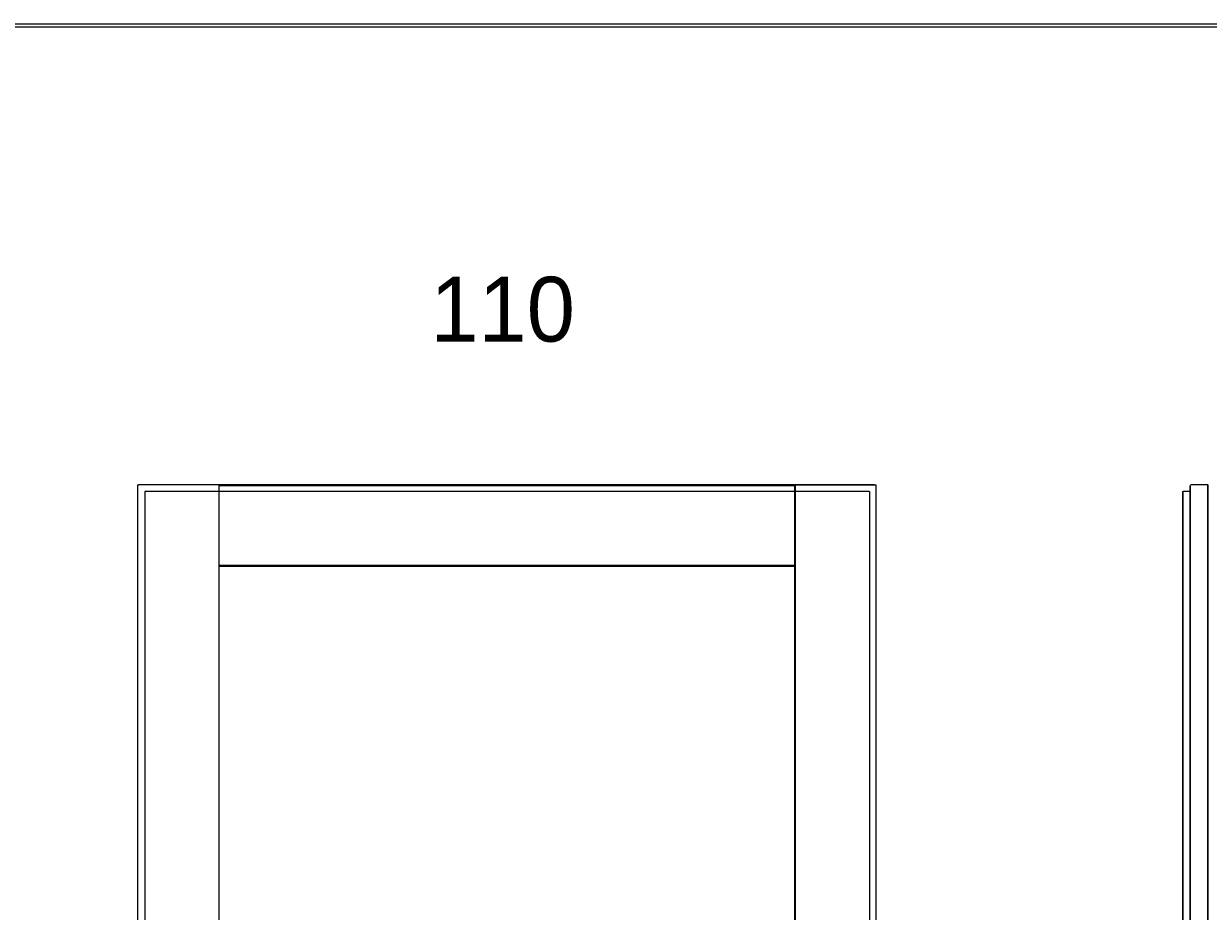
# Model space of a CAD drawing. Header units: millimetres. Extents: x 0 to 17620, y 0 to 4200.
# Tile 14 of 20: x 8276 to 10103, y 2831 to 4200. Entities that reach past the tile are written whole.
import ezdxf
from ezdxf.lldxf.tags import DXFTag

# ---------------------------------------------------------------- set-up
doc = ezdxf.new("R2010")
doc.units = ezdxf.units.MM
for name, color, linetype in [('1', 250, 'Continuous'), ('151', 250, 'Continuous'), ('256', 250, 'Continuous')]:
    doc.layers.add(name, color=color, linetype=linetype)
doc.styles.add('Montserrat', font='Montserrat-Regular.ttf')
tags = doc.linetypes.add('DASHED', pattern=[25.72, 12.86, -12.86]).pattern_tags.tags
tags[6:7] = [DXFTag(74, 4), DXFTag(75, 0), DXFTag(340, '0'), DXFTag(46, 0.0), DXFTag(50, 0.0), DXFTag(44, 0.0), DXFTag(45, 0.0)]
tags[4:5] = [DXFTag(74, 4), DXFTag(75, 0), DXFTag(340, '0'), DXFTag(46, 0.0), DXFTag(50, 0.0), DXFTag(44, 0.0), DXFTag(45, 0.0)]

msp = doc.modelspace()

# ---------------------------------------------------------------- linework, layer by layer
at = {"layer": '151', "linetype": 'Continuous'}
for p, q in [((8452.4, 1461.7), (8452.4, 3488.7)), ((8452.4, 3488.7), (8453.3, 3488.7)), ((8577.1, 3488.7), (8453.3, 3488.7)), ((8577.1, 3488.7), (8577.1, 2576.7)), ((8577.1, 3488.7), (8577.9, 3488.7)), ((8577.9, 2576.7), (8577.9, 3488.7)), ((8577.9, 3488.7), (9465.9, 3488.7)), ((8577.9, 3487.9), (9465.9, 3487.9)), ((9465.9, 1461.7), (9465.9, 3488.7)), ((9465.9, 3488.7), (9466.8, 3488.7)), ((9466.8, 1461.7), (9466.8, 3488.7)), ((9466.8, 3488.7), (9590.6, 3488.7)), ((9590.6, 3488.7), (9591.4, 3488.7)), ((9591.4, 1461.7), (9591.4, 3488.7)), ((10063.8, 3478.2), (10064.6, 3478.2)), ((10063.8, 3478.2), (10063.8, 1461.7)), ((10075.3, 3478.2), (10064.6, 3478.2)), ((10064.6, 1461.7), (10064.6, 3478.2)), ((10075.3, 1461.7), (10075.3, 3487.4)), ((10075.3, 3487.2), (10075.3, 3478.2)), ((10075.3, 3478.2), (10075.3, 1461.7)), ((10102.6, 3488.7), (10076.8, 3488.7)), ((10102.6, 3488.7), (10103.5, 3488.7)), ((10102.6, 1461.7), (10102.6, 3488.7)), ((10103.5, 1461.7), (10103.5, 3488.7)), ((9465.9, 3364.1), (8577.9, 3364.1)), ((8577.9, 3363.2), (9465.9, 3363.2))]:
    msp.add_line(p, q, dxfattribs=at)
at = {"layer": '151', "linetype": 'DASHED'}
for p, q in [((9588.4, 3488.7), (8455.4, 3488.7)), ((9580.9, 3478.2), (8462.9, 3478.2)), ((8462.9, 3478.2), (8462.9, 1461.7)), ((9580.9, 3478.2), (9580.9, 1461.7)), ((9591.4, 1464.7), (9591.4, 3485.7))]:
    msp.add_line(p, q, dxfattribs=at)
at = {"layer": '151', "linetype": 'Continuous'}
msp.add_arc((10076.8, 3487.2), 1.5, 90, 172.8434, dxfattribs=at)
msp.add_ellipse((10076.8, 3487.2), major_axis=(0, 1.5), ratio=1, start_param=1.44589, end_param=1.570796, dxfattribs=at)
at = {"layer": '256', "linetype": 'Continuous'}
for p, q in [((0, 4200), (11880, 4200)), ((5, 4195), (11875, 4195))]:
    msp.add_line(p, q, dxfattribs=at)

# ---------------------------------------------------------------- texts
at = {"layer": '1', "linetype": 'Continuous', "insert": (8903.4, 3708.2), "char_height": 2, "attachment_point": 7, "line_spacing_factor": 1.076592, "style": 'Montserrat'}
msp.add_mtext('\\fMontserrat|b0|i0;\\W1.0000;\\H100.00;110\\H2.00;', dxfattribs=at)

doc.saveas('drawing.dxf')
